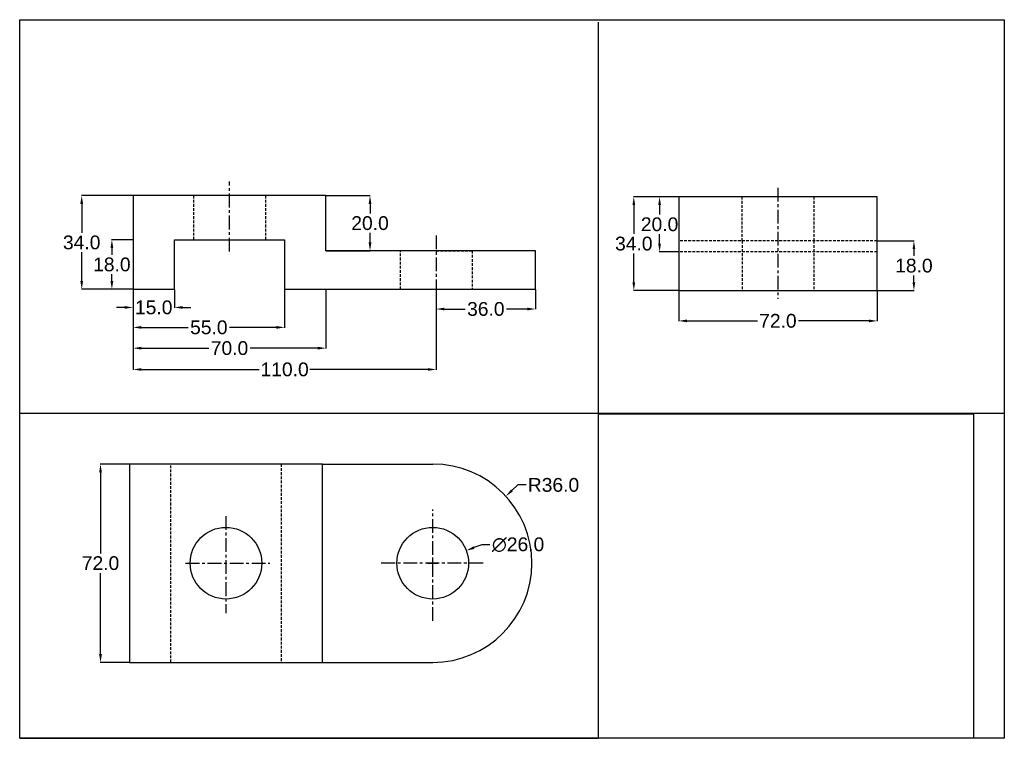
# Model space of a CAD drawing. Header units: inches. Extents: x 65 to 423, y -5 to 256.
import ezdxf

# ---------------------------------------------------------------- set-up
doc = ezdxf.new("R2010")
doc.units = ezdxf.units.IN
doc.header["$MEASUREMENT"] = 0
doc.linetypes.add('CENTERX2', pattern=[4, 2.5, -0.5, 0.5, -0.5])
doc.linetypes.add('DASHEDX2', pattern=[1.5, 1, -0.5])
doc.layers.add('Centre line', color=90, linetype='CENTERX2')
doc.layers.add('Dotted', color=50, linetype='DASHEDX2')
doc.styles.get("Standard").update_dxf_attribs({"font": 'arial.ttf'})
doc.dimstyles.new('000001CC1E3200C8', dxfattribs={"dimtxt": 5, "dimasz": 3, "dimexe": 0.1, "dimexo": 0.05, "dimgap": 1, "dimtad": 0, "dimtih": 1, "dimtoh": 1, "dimdec": 1, "dimzin": 7, "dimdsep": 46, "dimtxsty": 'Standard', "dimcen": 1.9, "dimclrd": 2, "dimclre": 3, "dimclrt": 2, "dimadec": 0, "dimazin": 2, "dimtp": 0.1, "dimtm": 0.1, "dimtfac": 0.71, "dimtdec": 1, "dimtix": 1, "dimtofl": 0, "dimtmove": 1, "dimatfit": 2, "dimfxl": 1, "dimtolj": 1, "dimtzin": 7, "dimlwd": -1, "dimlwe": -1, "dimarcsym": 0})
picture_1 = doc.add_image_def('image1.jpg', size_in_pixel=(595, 515))

# ---------------------------------------------------------------- blocks, each defined once
blk = doc.blocks.new('*D47')
at = {"color": 2, "linetype": 'ByBlock', "transparency": 16777216}
for p, q in [((246.23, 86.66), (244.02, 84.63)), ((249.23, 86.66), (246.23, 86.66))]:
    blk.add_line(p, q, dxfattribs=at)
at = {"color": 3, "transparency": 16777216}
for p, q in [((213.38, 58.27), (217.18, 58.27)), ((215.28, 56.37), (215.28, 60.17))]:
    blk.add_line(p, q, dxfattribs=at)
at = {"color": 2, "transparency": 16777216}
blk.add_solid([(243.68, 85), (244.36, 84.26), (241.81, 82.6)], dxfattribs=at)
at = {"layer": 'Defpoints', "color": 0, "transparency": 16777216}
for p in [(241.81, 82.6), (215.28, 58.27)]:
    blk.add_point(p, dxfattribs=at)
at = {"color": 2, "transparency": 16777216, "insert": (259.11, 86.66), "char_height": 5, "attachment_point": 5}
blk.add_mtext('\\A1;R36.0', dxfattribs=at)
blk = doc.blocks.new('*D48')
at = {"layer": 'Centre line', "color": 2, "linetype": 'ByBlock', "ltscale": 2, "transparency": 16777216}
for p, q in [((233.06, 64.97), (230.25, 63.91)), ((236.06, 64.97), (233.06, 64.97))]:
    blk.add_line(p, q, dxfattribs=at)
at = {"layer": 'Centre line', "color": 3, "linetype": 'CENTERX2', "ltscale": 2, "transparency": 16777216}
for p, q in [((213.38, 58.27), (217.18, 58.27)), ((215.28, 56.37), (215.28, 60.17))]:
    blk.add_line(p, q, dxfattribs=at)
at = {"layer": 'Centre line', "color": 2, "linetype": 'CENTERX2', "ltscale": 2, "transparency": 16777216}
blk.add_solid([(230.08, 64.38), (230.43, 63.45), (227.44, 62.85)], dxfattribs=at)
at = {"layer": 'Defpoints', "color": 0, "linetype": 'CENTERX2', "ltscale": 2, "transparency": 16777216}
for p in [(227.44, 62.85), (203.12, 53.68)]:
    blk.add_point(p, dxfattribs=at)
at = {"layer": 'Centre line', "color": 2, "linetype": 'CENTERX2', "ltscale": 2, "transparency": 16777216, "insert": (246.26, 64.97), "char_height": 5, "attachment_point": 5}
blk.add_mtext('\\A1;∅26.0', dxfattribs=at)
blk = doc.blocks.new('*D49')
at = {"color": 3, "linetype": 'ByBlock', "transparency": 16777216}
for p, q in [((105.23, 94.27), (94.66, 94.27)), ((105.23, 22.27), (94.66, 22.27))]:
    blk.add_line(p, q, dxfattribs=at)
at = {"color": 2, "linetype": 'ByBlock', "transparency": 16777216}
for p, q in [((94.76, 91.27), (94.76, 61.82)), ((94.76, 25.27), (94.76, 54.71))]:
    blk.add_line(p, q, dxfattribs=at)
at = {"color": 2, "transparency": 16777216}
for points in [[(94.26, 91.27), (95.26, 91.27), (94.76, 94.27)], [(94.26, 25.27), (95.26, 25.27), (94.76, 22.27)]]:
    blk.add_solid(points, dxfattribs=at)
at = {"layer": 'Defpoints', "color": 0, "transparency": 16777216}
for p in [(94.76, 94.27), (105.28, 94.27), (105.28, 22.27)]:
    blk.add_point(p, dxfattribs=at)
at = {"color": 2, "transparency": 16777216, "insert": (94.76, 58.27), "char_height": 5, "attachment_point": 5}
blk.add_mtext('\\A1;72.0', dxfattribs=at)
blk = doc.blocks.new('*D50')
at = {"color": 3, "linetype": 'ByBlock', "transparency": 16777216}
for p, q in [((106.56, 157.63), (106.56, 151.01)), ((121.56, 157.63), (121.56, 151.01))]:
    blk.add_line(p, q, dxfattribs=at)
at = {"color": 2, "linetype": 'ByBlock', "transparency": 16777216}
for p, q in [((103.56, 151.11), (100.56, 151.11)), ((124.56, 151.11), (127.56, 151.11))]:
    blk.add_line(p, q, dxfattribs=at)
at = {"color": 2, "transparency": 16777216}
for points in [[(103.56, 151.61), (103.56, 150.61), (106.56, 151.11)], [(124.56, 151.61), (124.56, 150.61), (121.56, 151.11)]]:
    blk.add_solid(points, dxfattribs=at)
at = {"layer": 'Defpoints', "color": 0, "transparency": 16777216}
for p in [(106.56, 157.68), (121.56, 157.68), (121.56, 151.11)]:
    blk.add_point(p, dxfattribs=at)
at = {"color": 2, "transparency": 16777216, "insert": (114.06, 151.11), "char_height": 5, "attachment_point": 5}
blk.add_mtext('\\A1;15.0', dxfattribs=at)
blk = doc.blocks.new('*D51')
at = {"color": 3, "linetype": 'ByBlock', "transparency": 16777216}
for p, q in [((106.56, 157.63), (106.56, 143.76)), ((161.56, 157.63), (161.56, 143.76))]:
    blk.add_line(p, q, dxfattribs=at)
at = {"color": 2, "linetype": 'ByBlock', "transparency": 16777216}
for p, q in [((109.56, 143.86), (126.57, 143.86)), ((158.56, 143.86), (141.54, 143.86))]:
    blk.add_line(p, q, dxfattribs=at)
at = {"color": 2, "transparency": 16777216}
for points in [[(109.56, 144.36), (109.56, 143.36), (106.56, 143.86)], [(158.56, 144.36), (158.56, 143.36), (161.56, 143.86)]]:
    blk.add_solid(points, dxfattribs=at)
at = {"layer": 'Defpoints', "color": 0, "transparency": 16777216}
for p in [(106.56, 157.68), (161.56, 157.68), (161.56, 143.86)]:
    blk.add_point(p, dxfattribs=at)
at = {"color": 2, "transparency": 16777216, "insert": (134.06, 143.86), "char_height": 5, "attachment_point": 5}
blk.add_mtext('\\A1;55.0', dxfattribs=at)
blk = doc.blocks.new('*D52')
at = {"color": 3, "linetype": 'ByBlock', "transparency": 16777216}
for p, q in [((106.56, 157.63), (106.56, 136.22)), ((176.56, 157.63), (176.56, 136.22))]:
    blk.add_line(p, q, dxfattribs=at)
at = {"color": 2, "linetype": 'ByBlock', "transparency": 16777216}
for p, q in [((109.56, 136.32), (134.09, 136.32)), ((173.56, 136.32), (149.02, 136.32))]:
    blk.add_line(p, q, dxfattribs=at)
at = {"color": 2, "transparency": 16777216}
for points in [[(109.56, 136.82), (109.56, 135.82), (106.56, 136.32)], [(173.56, 136.82), (173.56, 135.82), (176.56, 136.32)]]:
    blk.add_solid(points, dxfattribs=at)
at = {"layer": 'Defpoints', "color": 0, "transparency": 16777216}
for p in [(106.56, 157.68), (176.56, 157.68), (176.56, 136.32)]:
    blk.add_point(p, dxfattribs=at)
at = {"color": 2, "transparency": 16777216, "insert": (141.56, 136.32), "char_height": 5, "attachment_point": 5}
blk.add_mtext('\\A1;70.0', dxfattribs=at)
blk = doc.blocks.new('*D53')
at = {"color": 3, "linetype": 'ByBlock', "transparency": 16777216}
for p, q in [((106.56, 157.63), (106.56, 128.49)), ((216.56, 157.63), (216.56, 128.49))]:
    blk.add_line(p, q, dxfattribs=at)
at = {"color": 2, "linetype": 'ByBlock', "transparency": 16777216}
for p, q in [((109.56, 128.59), (152.36, 128.59)), ((213.56, 128.59), (170.75, 128.59))]:
    blk.add_line(p, q, dxfattribs=at)
at = {"color": 2, "transparency": 16777216}
for points in [[(109.56, 129.09), (109.56, 128.09), (106.56, 128.59)], [(213.56, 129.09), (213.56, 128.09), (216.56, 128.59)]]:
    blk.add_solid(points, dxfattribs=at)
at = {"layer": 'Defpoints', "color": 0, "transparency": 16777216}
for p in [(106.56, 157.68), (216.56, 157.68), (216.56, 128.59)]:
    blk.add_point(p, dxfattribs=at)
at = {"color": 2, "transparency": 16777216, "insert": (161.56, 128.59), "char_height": 5, "attachment_point": 5}
blk.add_mtext('\\A1;110.0', dxfattribs=at)
blk = doc.blocks.new('*D54')
at = {"color": 3, "linetype": 'ByBlock', "transparency": 16777216}
for p, q in [((216.56, 157.63), (216.56, 150.43)), ((252.56, 157.63), (252.56, 150.43))]:
    blk.add_line(p, q, dxfattribs=at)
at = {"color": 2, "linetype": 'ByBlock', "transparency": 16777216}
for p, q in [((219.56, 150.53), (227.07, 150.53)), ((249.56, 150.53), (242.04, 150.53))]:
    blk.add_line(p, q, dxfattribs=at)
at = {"color": 2, "transparency": 16777216}
for points in [[(219.56, 151.03), (219.56, 150.03), (216.56, 150.53)], [(249.56, 151.03), (249.56, 150.03), (252.56, 150.53)]]:
    blk.add_solid(points, dxfattribs=at)
at = {"layer": 'Defpoints', "color": 0, "transparency": 16777216}
for p in [(216.56, 157.68), (252.56, 157.68), (252.56, 150.53)]:
    blk.add_point(p, dxfattribs=at)
at = {"color": 2, "transparency": 16777216, "insert": (234.56, 150.53), "char_height": 5, "attachment_point": 5}
blk.add_mtext('\\A1;36.0', dxfattribs=at)
blk = doc.blocks.new('*D55')
at = {"color": 3, "linetype": 'ByBlock', "transparency": 16777216}
for p, q in [((106.51, 191.68), (87.83, 191.68)), ((106.51, 157.68), (87.83, 157.68))]:
    blk.add_line(p, q, dxfattribs=at)
at = {"color": 2, "linetype": 'ByBlock', "transparency": 16777216}
for p, q in [((87.93, 188.68), (87.93, 178.23)), ((87.93, 160.68), (87.93, 171.12))]:
    blk.add_line(p, q, dxfattribs=at)
at = {"color": 2, "transparency": 16777216}
for points in [[(87.43, 188.68), (88.43, 188.68), (87.93, 191.68)], [(87.43, 160.68), (88.43, 160.68), (87.93, 157.68)]]:
    blk.add_solid(points, dxfattribs=at)
at = {"layer": 'Defpoints', "color": 0, "transparency": 16777216}
for p in [(87.93, 191.68), (106.56, 191.68), (106.56, 157.68)]:
    blk.add_point(p, dxfattribs=at)
at = {"color": 2, "transparency": 16777216, "insert": (87.93, 174.68), "char_height": 5, "attachment_point": 5}
blk.add_mtext('\\A1;34.0', dxfattribs=at)
blk = doc.blocks.new('*D56')
at = {"color": 3, "linetype": 'ByBlock', "transparency": 16777216}
for p, q in [((106.51, 175.68), (98.78, 175.68)), ((106.51, 157.68), (98.78, 157.68))]:
    blk.add_line(p, q, dxfattribs=at)
at = {"color": 2, "linetype": 'ByBlock', "transparency": 16777216}
for p, q in [((98.88, 172.68), (98.88, 170.23)), ((98.88, 160.68), (98.88, 163.13))]:
    blk.add_line(p, q, dxfattribs=at)
at = {"color": 2, "transparency": 16777216}
for points in [[(98.38, 172.68), (99.38, 172.68), (98.88, 175.68)], [(98.38, 160.68), (99.38, 160.68), (98.88, 157.68)]]:
    blk.add_solid(points, dxfattribs=at)
at = {"layer": 'Defpoints', "color": 0, "transparency": 16777216}
for p in [(98.88, 175.68), (106.56, 175.68), (106.56, 157.68)]:
    blk.add_point(p, dxfattribs=at)
at = {"color": 2, "transparency": 16777216, "insert": (98.88, 166.68), "char_height": 5, "attachment_point": 5}
blk.add_mtext('\\A1;18.0', dxfattribs=at)
blk = doc.blocks.new('*D57')
at = {"color": 3, "linetype": 'ByBlock', "transparency": 16777216}
for p, q in [((176.61, 191.68), (192.64, 191.68)), ((176.61, 171.68), (192.64, 171.68))]:
    blk.add_line(p, q, dxfattribs=at)
at = {"color": 2, "linetype": 'ByBlock', "transparency": 16777216}
for p, q in [((192.54, 188.68), (192.54, 185.23)), ((192.54, 174.68), (192.54, 178.13))]:
    blk.add_line(p, q, dxfattribs=at)
at = {"color": 2, "transparency": 16777216}
for points in [[(192.04, 188.68), (193.04, 188.68), (192.54, 191.68)], [(192.04, 174.68), (193.04, 174.68), (192.54, 171.68)]]:
    blk.add_solid(points, dxfattribs=at)
at = {"layer": 'Defpoints', "color": 0, "transparency": 16777216}
for p in [(176.56, 191.68), (192.54, 191.68), (176.56, 171.68)]:
    blk.add_point(p, dxfattribs=at)
at = {"color": 2, "transparency": 16777216, "insert": (192.54, 181.68), "char_height": 5, "attachment_point": 5}
blk.add_mtext('\\A1;20.0', dxfattribs=at)
blk = doc.blocks.new('*D58')
at = {"color": 3, "linetype": 'ByBlock', "transparency": 16777216}
for p, q in [((304.48, 191.26), (297.5, 191.26)), ((304.48, 171.26), (297.5, 171.26))]:
    blk.add_line(p, q, dxfattribs=at)
at = {"color": 2, "linetype": 'ByBlock', "transparency": 16777216}
for p, q in [((297.6, 188.26), (297.6, 184.81)), ((297.6, 174.26), (297.6, 177.7))]:
    blk.add_line(p, q, dxfattribs=at)
at = {"color": 2, "transparency": 16777216}
for points in [[(297.1, 188.26), (298.1, 188.26), (297.6, 191.26)], [(297.1, 174.26), (298.1, 174.26), (297.6, 171.26)]]:
    blk.add_solid(points, dxfattribs=at)
at = {"layer": 'Defpoints', "color": 0, "transparency": 16777216}
for p in [(297.6, 191.26), (304.53, 191.26), (304.53, 171.26)]:
    blk.add_point(p, dxfattribs=at)
at = {"color": 2, "transparency": 16777216, "insert": (297.6, 181.26), "char_height": 5, "attachment_point": 5}
blk.add_mtext('\\A1;20.0', dxfattribs=at)
blk = doc.blocks.new('*D59')
at = {"color": 3, "linetype": 'ByBlock', "ltscale": 2, "transparency": 16777216}
for p, q in [((304.48, 191.26), (288.15, 191.26)), ((304.48, 157.26), (288.15, 157.26))]:
    blk.add_line(p, q, dxfattribs=at)
at = {"color": 2, "linetype": 'ByBlock', "ltscale": 2, "transparency": 16777216}
for p, q in [((288.25, 188.26), (288.25, 177.81)), ((288.25, 160.26), (288.25, 170.7))]:
    blk.add_line(p, q, dxfattribs=at)
at = {"color": 2, "ltscale": 2, "transparency": 16777216}
for points in [[(287.75, 188.26), (288.75, 188.26), (288.25, 191.26)], [(287.75, 160.26), (288.75, 160.26), (288.25, 157.26)]]:
    blk.add_solid(points, dxfattribs=at)
at = {"layer": 'Defpoints', "color": 0, "ltscale": 2, "transparency": 16777216}
for p in [(288.25, 191.26), (304.53, 191.26), (304.53, 157.26)]:
    blk.add_point(p, dxfattribs=at)
at = {"color": 2, "ltscale": 2, "transparency": 16777216, "insert": (288.25, 174.26), "char_height": 5, "attachment_point": 5}
blk.add_mtext('\\A1;34.0', dxfattribs=at)
blk = doc.blocks.new('*D61')
at = {"color": 3, "linetype": 'ByBlock', "transparency": 16777216}
for p, q in [((376.58, 175.26), (389.98, 175.26)), ((376.58, 157.26), (389.98, 157.26))]:
    blk.add_line(p, q, dxfattribs=at)
at = {"color": 2, "linetype": 'ByBlock', "transparency": 16777216}
for p, q in [((389.88, 172.26), (389.88, 169.81)), ((389.88, 160.26), (389.88, 162.7))]:
    blk.add_line(p, q, dxfattribs=at)
at = {"color": 2, "transparency": 16777216}
for points in [[(389.38, 172.26), (390.38, 172.26), (389.88, 175.26)], [(389.38, 160.26), (390.38, 160.26), (389.88, 157.26)]]:
    blk.add_solid(points, dxfattribs=at)
at = {"layer": 'Defpoints', "color": 0, "transparency": 16777216}
for p in [(376.53, 175.26), (389.88, 175.26), (376.53, 157.26)]:
    blk.add_point(p, dxfattribs=at)
at = {"color": 2, "transparency": 16777216, "insert": (389.88, 166.26), "char_height": 5, "attachment_point": 5}
blk.add_mtext('\\A1;18.0', dxfattribs=at)
blk = doc.blocks.new('*D62')
at = {"color": 3, "linetype": 'ByBlock', "transparency": 16777216}
for p, q in [((304.53, 157.21), (304.53, 146.12)), ((376.53, 157.21), (376.53, 146.12))]:
    blk.add_line(p, q, dxfattribs=at)
at = {"color": 2, "linetype": 'ByBlock', "transparency": 16777216}
for p, q in [((307.53, 146.22), (333.07, 146.22)), ((373.53, 146.22), (348, 146.22))]:
    blk.add_line(p, q, dxfattribs=at)
at = {"color": 2, "transparency": 16777216}
for points in [[(307.53, 146.72), (307.53, 145.72), (304.53, 146.22)], [(373.53, 146.72), (373.53, 145.72), (376.53, 146.22)]]:
    blk.add_solid(points, dxfattribs=at)
at = {"layer": 'Defpoints', "color": 0, "transparency": 16777216}
for p in [(304.53, 157.26), (376.53, 157.26), (376.53, 146.22)]:
    blk.add_point(p, dxfattribs=at)
at = {"color": 2, "transparency": 16777216, "insert": (340.53, 146.22), "char_height": 5, "attachment_point": 5}
blk.add_mtext('\\A1;72.0', dxfattribs=at)

msp = doc.modelspace()

# ---------------------------------------------------------------- linework, layer by layer
for p, q in [((275.43, -5.29), (275.43, 254.71)), ((176.56, 191.68), (106.56, 191.68)), ((106.56, 191.68), (106.56, 157.68)), ((176.56, 171.68), (176.56, 191.68)), ((376.53, 191.26), (304.53, 191.26)), ((304.53, 191.26), (304.53, 157.26)), ((376.53, 157.26), (376.53, 191.26)), ((121.56, 157.68), (121.56, 175.68)), ((121.56, 175.68), (161.56, 175.68)), ((161.56, 175.68), (161.56, 157.68)), ((252.56, 171.68), (176.56, 171.68)), ((252.56, 157.68), (252.56, 171.68)), ((106.56, 157.68), (121.56, 157.68)), ((106.56, 157.68), (121.56, 157.68)), ((161.56, 157.68), (176.56, 157.68)), ((176.56, 157.68), (216.56, 157.68)), ((216.56, 157.68), (252.56, 157.68)), ((304.53, 157.26), (376.53, 157.26)), ((65.43, -5.29), (65.43, 112.71)), ((65.43, 112.71), (422.67, 112.71)), ((105.28, 94.27), (105.28, 22.27)), ((175.28, 94.27), (105.28, 94.27)), ((175.28, 22.27), (175.28, 94.27)), ((175.28, 94.27), (215.28, 94.27)), ((215.19, 58.27), (215.37, 58.27)), ((215.28, 58.36), (215.28, 58.18)), ((105.28, 22.27), (175.28, 22.27)), ((105.28, 22.27), (120.28, 22.27)), ((175.28, 22.27), (215.28, 22.27)), ((65.43, -5.29), (275.43, -5.29))]:
    msp.add_line(p, q)
msp.add_lwpolyline([(65.43, 255.55), (422.67, 255.55), (422.67, -5.29), (65.43, -5.29)], close=True)
for centre in [(140.28, 58.27), (215.28, 58.27)]:
    msp.add_circle(centre, 13)
msp.add_arc((215.28, 58.27), 36, 270, 90)
at = {"layer": 'Centre line', "color": 4, "linetype": 'CENTERX2', "ltscale": 2}
for p, q in [((141.56, 171.42), (141.56, 196.82)), ((340.53, 194.56), (340.53, 154.2)), ((216.56, 177.25), (216.56, 151.02)), ((140.28, 75.36), (140.28, 40.17)), ((215.28, 37.31), (215.28, 77.82)), ((125.63, 58.27), (156.16, 58.27)), ((233.63, 58.27), (196.03, 58.27))]:
    msp.add_line(p, q, dxfattribs=at)
at = {"layer": 'Dotted', "color": 6}
for p, q in [((128.56, 175.68), (128.56, 191.68)), ((154.56, 191.68), (154.56, 175.68)), ((327.53, 175.26), (327.53, 191.26)), ((353.53, 191.26), (353.53, 175.26)), ((376.53, 175.26), (304.53, 175.26)), ((327.53, 175.26), (327.53, 157.26)), ((353.53, 175.26), (353.53, 157.26)), ((203.56, 157.68), (203.56, 171.68)), ((229.56, 171.68), (229.56, 157.68)), ((376.53, 171.26), (304.53, 171.26))]:
    msp.add_line(p, q, dxfattribs=at)
at = {"layer": 'Dotted'}
msp.add_line((216.56, 171.68), (229.56, 171.68), dxfattribs=at)
at = {"layer": 'Dotted', "color": 6, "linetype": 'DASHEDX2'}
for p, q in [((120.28, 22.27), (120.28, 94.27)), ((160.28, 94.27), (160.28, 22.27))]:
    msp.add_line(p, q, dxfattribs=at)

# ---------------------------------------------------------------- dimensions: what is measured, and where the dimension line sits
for base, p1, p2, picture, middle in [((87.93, 191.68), (106.56, 157.68), (106.56, 191.68), '*D55', (87.93, 174.68)), ((192.54, 191.68), (176.56, 171.68), (176.56, 191.68), '*D57', (192.54, 181.68)), ((297.6, 191.26), (304.53, 171.26), (304.53, 191.26), '*D58', (297.6, 181.26)), ((98.88, 175.68), (106.56, 157.68), (106.56, 175.68), '*D56', (98.88, 166.68)), ((389.88, 175.26), (376.53, 157.26), (376.53, 175.26), '*D61', (389.88, 166.26)), ((94.76, 94.27), (105.28, 22.27), (105.28, 94.27), '*D49', (94.76, 58.27))]:
    dim = msp.add_linear_dim(base=base, p1=p1, p2=p2, angle=90, dimstyle='000001CC1E3200C8')
    dim.commit()
    dim.dimension.update_dxf_attribs({"geometry": picture, "text_midpoint": middle})
at = {"color": 1, "ltscale": 2}
dim = msp.add_linear_dim(base=(288.25, 191.26), p1=(304.53, 157.26), p2=(304.53, 191.26), angle=90, dimstyle='000001CC1E3200C8', dxfattribs=at)
dim.commit()
dim.dimension.update_dxf_attribs({"geometry": '*D59', "text_midpoint": (288.25, 174.26)})
for base, p1, p2, picture, middle in [((121.56, 151.11), (106.56, 157.68), (121.56, 157.68), '*D50', (114.06, 151.11)), ((161.56, 143.86), (106.56, 157.68), (161.56, 157.68), '*D51', (134.06, 143.86)), ((176.56, 136.32), (106.56, 157.68), (176.56, 157.68), '*D52', (141.56, 136.32)), ((216.56, 128.59), (106.56, 157.68), (216.56, 157.68), '*D53', (161.56, 128.59)), ((252.56, 150.53), (216.56, 157.68), (252.56, 157.68), '*D54', (234.56, 150.53)), ((376.53, 146.22), (304.53, 157.26), (376.53, 157.26), '*D62', (340.53, 146.22))]:
    dim = msp.add_linear_dim(base=base, p1=p1, p2=p2, dimstyle='000001CC1E3200C8')
    dim.commit()
    dim.dimension.update_dxf_attribs({"geometry": picture, "text_midpoint": middle})
dim = msp.add_radius_dim(center=(215.28, 58.27), mpoint=(241.81, 82.6), dimstyle='000001CC1E3200C8')
dim.commit()
dim.dimension.update_dxf_attribs({"geometry": '*D47', "text_midpoint": (259.11, 86.66)})
at = {"layer": 'Centre line', "color": 1, "linetype": 'CENTERX2', "ltscale": 2}
dim = msp.add_diameter_dim_2p(p1=(203.12, 53.68), p2=(227.44, 62.85), dimstyle='000001CC1E3200C8', dxfattribs=at)
dim.commit()
dim.dimension.update_dxf_attribs({"geometry": '*D48', "text_midpoint": (246.26, 64.97)})

# ---------------------------------------------------------------- pictures from other files: only their frames are drawn
image = msp.add_image(picture_1, insert=(275.43, -5.29), size_in_units=(136.08, 117.79))
image.dxf.flags = 7

doc.saveas('drawing.dxf')
